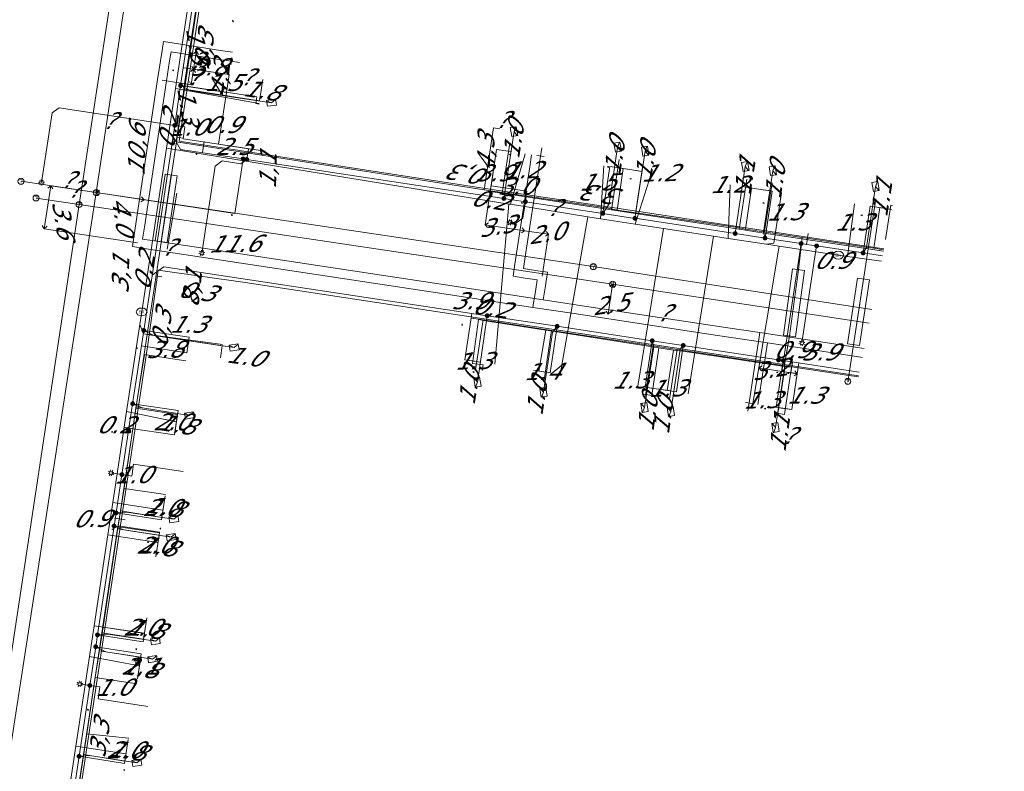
# Model space of a CAD drawing. Header units: metres. Extents: x 124576 to 133557, y 395865 to 402386.
# Tile 162 of 256: x 126559 to 126641, y 399952 to 400014. Entities that reach past the tile are written whole.
import ezdxf
from ezdxf.enums import TextEntityAlignment as Align

# ---------------------------------------------------------------- set-up
doc = ezdxf.new("R2010")
doc.units = ezdxf.units.M
doc.header["$MEASUREMENT"] = 0
for name, color, linetype, lineweight, true_color in [('LG_Datatransport', 3, 'Continuous', 13, 0x00ff00), ('LG_Datatransport_KPN_BV', 3, 'Continuous', 13, 0x00ff00), ('LG_Datatransport_Reggefiber_Operator_BV', 3, 'Continuous', 13, 0x00ff00), ('LG_Datatransport_Ziggo_BV', 3, 'Continuous', 13, 0x00ff00), ('LG_Laag_Spanning_Enexis_Netbeheer_BV', 7, 'Continuous', 13, 0x960000), ('LG_Riool_Vrij_Verval_Gemeente_Tilburg_Ruimtelijke_Uitvoering', 7, 'Continuous', 13, 0xca00a0), ('LG_unet-4_Brabant_Water', 5, 'Continuous', 13, 0x0000ff), ('LG_warmte_Ennatuurlijk_BV', 7, 'Continuous', 13, 0x008080), ('MV_Datatransport_lijn', 3, 'Continuous', 0, 0x00ff00), ('MV_warmte_lijn', 7, 'Continuous', 0, 0x008080)]:
    doc.layers.add(name, color=color, linetype=linetype, lineweight=lineweight, true_color=true_color)
for name, color, linetype, lineweight in [('LG_Datatransport_P_Ziggo_BV', 7, 'Continuous', 0), ('LG_Laag_Spanning_P_Enexis_Netbeheer_BV', 7, 'Continuous', 0), ('LG_overig_P_Gemeente_Tilburg_Ruimtelijke_Uitvoering', 7, 'Continuous', 0), ('LG_Riool_Vrij_Verval_P_Gemeente_Tilburg_Ruimtelijke_Uitvoering', 7, 'Continuous', 0), ('LG_unet-4_P_Brabant_Water', 7, 'Continuous', 0), ('MV_Datatransport', 7, 'Continuous', 0), ('MV_Laag_Spanning', 7, 'Continuous', 0), ('MV_Laag_Spanning_lijn', 7, 'Continuous', 0), ('MV_Laag_Spanning_pijl', 7, 'Continuous', 0), ('MV_unet-4', 7, 'Continuous', 0), ('MV_warmte', 7, 'Continuous', 0)]:
    doc.layers.add(name, color=color, linetype=linetype, lineweight=lineweight)
doc.styles.add('Klic_Annotatie', font='verdanai.ttf', dxfattribs={"oblique": 20, "height": 1.4})
doc.styles.add('Style-Arial', font='arial.ttf')

# ---------------------------------------------------------------- blocks, each defined once
blk = doc.blocks.new('Onbekend_5')
at = {"layer": 'LG_Datatransport_P_Ziggo_BV'}
blk.add_hatch(color=256, dxfattribs=at).paths.add_polyline_path([(-0.25, -1.07, -0.262633), (0.23, 0.15), (0.59, 0.47, 0.379827), (0.7, 1.26), (0.69, 1.26, 0.228508), (-0.03, 1.53), (-0.03, 1.52, 0.459053), (-0.82, 0.79), (-1.29, 0.85, -0.414214), (-0.08, 2, -0.243799), (1.09, 1.52, -0.379827), (0.9, 0.11), (0.54, -0.2, 0.262633), (0.23, -1.08), (-0.17, -1.07)])
blk.add_circle((0, 0), 2.5, dxfattribs=at)
at = {"layer": 'LG_Datatransport_P_Ziggo_BV', "extrusion": (0, 0, -1)}
blk.add_solid([(0.34, -2.06), (-0.21, -2.06), (0.34, -1.51), (-0.21, -1.51)], dxfattribs=at)
blk = doc.blocks.new('Mof')
at = {"layer": 'LG_Laag_Spanning_P_Enexis_Netbeheer_BV'}
h = blk.add_hatch(color=256, dxfattribs=at)
edge = h.paths.add_edge_path()
edge.add_arc((0, 0), 2, 0, 360)
blk = doc.blocks.new('DeliveryPoint')
at = {"layer": 'LG_Laag_Spanning_P_Enexis_Netbeheer_BV', "flags": 128}
blk.add_lwpolyline([(-3.75, -2.5), (3.75, -2.5), (3.75, 2.5), (-3.75, 2.5), (-3.75, -2.5)], close=True, dxfattribs=at)
blk.add_lwpolyline([(-3.75, 2.5), (-3.75, 2.16), (0, 0), (3.75, 2.16)], dxfattribs=at)
blk = doc.blocks.new('Streetlight')
at = {"layer": 'LG_Laag_Spanning_P_Enexis_Netbeheer_BV'}
for p, q in [((-1.77, 1.77), (-1.06, 1.06)), ((0, 2.5), (0, 1.5)), ((1.77, 1.77), (1.06, 1.06)), ((-1.06, -1.06), (-1.77, -1.77)), ((0, -1.5), (0, -2.5)), ((1.06, -1.06), (1.77, -1.77))]:
    blk.add_line(p, q, dxfattribs=at)
at = {"layer": 'LG_Laag_Spanning_P_Enexis_Netbeheer_BV', "flags": 128}
for points in [[(-2.5, 0), (-1.5, 0)], [(1.5, 0), (2.5, 0)]]:
    blk.add_lwpolyline(points, dxfattribs=at)
at = {"layer": 'LG_Laag_Spanning_P_Enexis_Netbeheer_BV'}
blk.add_circle((0, 0), 1.5, dxfattribs=at)
blk = doc.blocks.new('m_pijl')
at = {"layer": 'MV_Laag_Spanning_pijl'}
blk.add_hatch(color=7, dxfattribs=at).paths.add_polyline_path([(-1, -0.33), (-1, 0), (-1, 0.33), (0, 0)])
at = {"layer": 'MV_Laag_Spanning_pijl', "flags": 128}
blk.add_lwpolyline([(-1, 0), (-1, 0.33), (0, 0), (-1, -0.33), (-1, 0)], close=True, dxfattribs=at)
blk = doc.blocks.new('FireHydrant')
at = {"layer": 'LG_unet-4_P_Brabant_Water'}
blk.add_ellipse((0, 0), major_axis=(4.45, 0), ratio=0.727642, dxfattribs=at)
at = {"layer": 'LG_unet-4_P_Brabant_Water', "style": 'Style-Arial'}
blk.add_text('BK', height=2.5, dxfattribs=at).set_placement((0, 0), align=Align.MIDDLE_CENTER)
blk = doc.blocks.new('Onbekend_2')
at = {"layer": 'LG_Riool_Vrij_Verval_P_Gemeente_Tilburg_Ruimtelijke_Uitvoering'}
blk.add_hatch(color=256, dxfattribs=at).paths.add_polyline_path([(-0.25, -1.07, -0.262633), (0.23, 0.15), (0.59, 0.47, 0.379827), (0.7, 1.26), (0.69, 1.26, 0.228508), (-0.03, 1.53), (-0.03, 1.52, 0.459053), (-0.82, 0.79), (-1.29, 0.85, -0.414214), (-0.08, 2, -0.243799), (1.09, 1.52, -0.379827), (0.9, 0.11), (0.54, -0.2, 0.262633), (0.23, -1.08), (-0.17, -1.07)])
blk.add_circle((0, 0), 2.5, dxfattribs=at)
at = {"layer": 'LG_Riool_Vrij_Verval_P_Gemeente_Tilburg_Ruimtelijke_Uitvoering', "extrusion": (0, 0, -1)}
blk.add_solid([(0.34, -2.06), (-0.21, -2.06), (0.34, -1.51), (-0.21, -1.51)], dxfattribs=at)
blk = doc.blocks.new('Onbekend_1')
at = {"layer": 'LG_overig_P_Gemeente_Tilburg_Ruimtelijke_Uitvoering'}
blk.add_hatch(color=256, dxfattribs=at).paths.add_polyline_path([(-0.25, -1.07, -0.262633), (0.23, 0.15), (0.59, 0.47, 0.379827), (0.7, 1.26), (0.69, 1.26, 0.228508), (-0.03, 1.53), (-0.03, 1.52, 0.459053), (-0.82, 0.79), (-1.29, 0.85, -0.414214), (-0.08, 2, -0.243799), (1.09, 1.52, -0.379827), (0.9, 0.11), (0.54, -0.2, 0.262633), (0.23, -1.08), (-0.17, -1.07)])
blk.add_circle((0, 0), 2.5, dxfattribs=at)
at = {"layer": 'LG_overig_P_Gemeente_Tilburg_Ruimtelijke_Uitvoering', "extrusion": (0, 0, -1)}
blk.add_solid([(0.34, -2.06), (-0.21, -2.06), (0.34, -1.51), (-0.21, -1.51)], dxfattribs=at)

msp = doc.modelspace()

# ---------------------------------------------------------------- linework, layer by layer
at = {"layer": 'LG_Datatransport', "flags": 128}
for points in [[(126571.414, 400001.405), (126570.577, 399995.881), (126571.565, 399995.731), (126572.402, 400001.255), (126571.414, 400001.405)], [(126628.715, 399992.79), (126627.88, 399987.352), (126628.868, 399987.2), (126629.703, 399992.638), (126628.715, 399992.79)]]:
    msp.add_lwpolyline(points, dxfattribs=at)
at = {"layer": 'LG_Datatransport_KPN_BV', "flags": 128}
for points in [[(126579.474, 400049.837), (126573.464, 400010.116), (126572.556, 400004.117), (126598.25, 400000.14), (126599.2, 400000), (126609.353, 399998.505), (126630.89, 399995.215)], [(126628.802, 399984.703), (126578.022, 399992.425), (126570.81, 399993.441), (126569.953, 399987.093), (126564.044, 399948.084)]]:
    msp.add_lwpolyline(points, dxfattribs=at)
at = {"layer": 'LG_Datatransport_Reggefiber_Operator_BV'}
for p, q in [((126608.817, 399998.407), (126609.327, 400001.851)), ((126619.44, 399996.83), (126619.945, 400000.241)), ((126608.817, 399998.407), (126610.017, 399998.237)), ((126630.052, 399995.255), (126630.55, 399998.62)), ((126619.44, 399996.83), (126620.946, 399996.614)), ((126620.946, 399996.614), (126624.126, 399996.136)), ((126630.052, 399995.255), (126630.871, 399995.118)), ((126622.574, 399988.078), (126623.34, 399993.551)), ((126623.34, 399993.551), (126624.331, 399993.413)), ((126623.565, 399987.94), (126624.331, 399993.413)), ((126602.34, 399985.1), (126602.92, 399988.485)), ((126622.574, 399988.078), (126623.565, 399987.94)), ((126612.268, 399987.021), (126613.481, 399986.811)), ((126612.944, 399983.489), (126613.481, 399986.811)), ((126568.987, 399982.026), (126569.69, 399986.479)), ((126569.69, 399986.479), (126573.1, 399985.951)), ((126622.653, 399985.461), (126623.255, 399985.427)), ((126568.987, 399982.026), (126572.421, 399981.494)), ((126567.513, 399972.272), (126567.999, 399975.384)), ((126567.999, 399975.384), (126571.425, 399974.869)), ((126566.271, 399963.907), (126567.513, 399972.272)), ((126567.513, 399972.272), (126570.95, 399971.767)), ((126565.616, 399959.724), (126566.271, 399963.907)), ((126566.271, 399963.907), (126569.68, 399963.36)), ((126569.68, 399963.36), (126569.7, 399963.4)), ((126564.911, 399955.07), (126565.616, 399959.724)), ((126565.616, 399959.724), (126569.05, 399959.22)), ((126563.497, 399945.733), (126564.911, 399955.07)), ((126564.911, 399955.07), (126568.37, 399954.718)), ((126568.37, 399954.718), (126568.4, 399954.7))]:
    msp.add_line(p, q, dxfattribs=at)
at = {"layer": 'LG_Datatransport_Reggefiber_Operator_BV', "flags": 128}
for points in [[(126572.976, 400008.715), (126573.97, 400015.179), (126574.065, 400015.78)], [(126573.97, 400015.179), (126572.976, 400008.715), (126572.921, 400008.167), (126572.326, 400004.058), (126597.812, 400000.089), (126607.923, 399998.593), (126608.817, 399998.407), (126610.017, 399998.237), (126618.612, 399996.994), (126619.44, 399996.83), (126620.946, 399996.614), (126624.126, 399996.136), (126629.233, 399995.386), (126630.052, 399995.255), (126630.871, 399995.118)], [(126597.812, 400000.089), (126572.326, 400004.058), (126572.921, 400008.167), (126572.976, 400008.715)], [(126579.179, 400007.194), (126578.918, 400007.235), (126579.003, 400007.788), (126572.976, 400008.715)], [(126597.812, 400000.089), (126598.57, 400005.226), (126599.1, 400005.148)], [(126597.812, 400000.089), (126607.923, 399998.593), (126608.817, 399998.407)], [(126610.017, 399998.237), (126618.612, 399996.994), (126619.44, 399996.83)], [(126631.041, 399995.972), (126631.461, 399998.815), (126631.602, 399998.794)], [(126622.653, 399985.461), (126623.069, 399988.009), (126623.836, 399993.482), (126624.126, 399996.136)], [(126624.126, 399996.136), (126629.233, 399995.386), (126630.052, 399995.255)], [(126597.647, 399985.13), (126597.721, 399985.613), (126596.841, 399985.733), (126597.335, 399989.362)], [(126597.335, 399989.362), (126598.269, 399989.197), (126602.92, 399988.485)], [(126602.92, 399988.485), (126603.666, 399988.357), (126612.268, 399987.021)], [(126611.019, 399983.09), (126611.036, 399983.191), (126611.681, 399983.086), (126612.268, 399987.021)], [(126613.481, 399986.811), (126614.257, 399986.732), (126622.322, 399985.526), (126622.653, 399985.461)], [(126621.994, 399981.419), (126622.023, 399981.598), (126622.668, 399981.493), (126623.255, 399985.427)], [(126567.999, 399975.384), (126568.001, 399975.4), (126568.987, 399982.026)]]:
    msp.add_lwpolyline(points, dxfattribs=at)
at = {"layer": 'LG_Datatransport_Ziggo_BV'}
for p, q in [((126574.034, 400015.223), (126573.004, 400008.416)), ((126573.004, 400008.416), (126569.906, 399988.115)), ((126579.216, 400007.453), (126573.004, 400008.416)), ((126608.984, 400002.595), (126608.346, 399998.436)), ((126610.963, 400002.305), (126610.323, 399998.136)), ((126571.071, 399995.806), (126571.908, 400001.33)), ((126619.558, 400000.988), (126618.921, 399996.832)), ((126621.636, 400000.676), (126620.998, 399996.517)), ((126630.229, 399999.361), (126629.593, 399995.213)), ((126608.346, 399998.436), (126610.323, 399998.136)), ((126610.323, 399998.136), (126618.921, 399996.832)), ((126618.921, 399996.832), (126620.998, 399996.517)), ((126620.998, 399996.517), (126629.593, 399995.213)), ((126629.593, 399995.213), (126627.985, 399984.734)), ((126629.593, 399995.213), (126630.852, 399995.022)), ((126628.374, 399987.276), (126629.209, 399992.714)), ((126602.769, 399984.341), (126603.395, 399988.462)), ((126611.797, 399987.188), (126603.395, 399988.462)), ((126569.906, 399988.115), (126568.998, 399982.123)), ((126576.125, 399987.192), (126569.906, 399988.115)), ((126611.166, 399983.069), (126611.797, 399987.188)), ((126613.774, 399986.888), (126611.797, 399987.188)), ((126613.774, 399986.888), (126613.143, 399982.774)), ((126622.713, 399985.533), (126613.774, 399986.888)), ((126622.08, 399981.406), (126622.713, 399985.533)), ((126627.985, 399984.734), (126622.713, 399985.533)), ((126627.985, 399984.734), (126627.909, 399984.24)), ((126628.784, 399984.613), (126627.985, 399984.734)), ((126568.998, 399982.123), (126567.695, 399973.522)), ((126572.436, 399981.587), (126568.998, 399982.123)), ((126567.695, 399973.522), (126567.47, 399972.036)), ((126571.138, 399972.985), (126567.695, 399973.522)), ((126567.47, 399972.036), (126566.167, 399963.432)), ((126570.911, 399971.5), (126567.47, 399972.036)), ((126566.167, 399963.432), (126565.942, 399961.945)), ((126569.606, 399962.896), (126566.167, 399963.432)), ((126565.942, 399961.945), (126564.641, 399953.355)), ((126565.942, 399961.945), (126569.379, 399961.409)), ((126564.641, 399953.355), (126563.609, 399946.541)), ((126568.076, 399952.82), (126564.641, 399953.355))]:
    msp.add_line(p, q, dxfattribs=at)
at = {"layer": 'LG_Datatransport_Ziggo_BV', "flags": 128}
for points in [[(126640.863, 400045.399), (126637.92, 400045.85), (126627.785, 400047.404), (126619.919, 400048.61), (126609.672, 400050.182), (126588.572, 400053.418), (126581.06, 400054.57), (126580.01, 400054.731), (126579.302, 400050.049), (126578.385, 400043.987), (126577.082, 400035.376), (126576.861, 400033.914), (126575.557, 400025.289), (126575.335, 400023.823), (126574.034, 400015.223), (126573.004, 400008.416), (126569.906, 399988.115), (126568.998, 399982.123), (126567.695, 399973.522), (126567.47, 399972.036), (126566.167, 399963.432), (126565.942, 399961.945), (126564.641, 399953.355), (126563.609, 399946.541)], [(126640.863, 400045.399), (126637.92, 400045.85), (126627.785, 400047.404), (126619.919, 400048.61), (126609.672, 400050.182), (126588.572, 400053.418), (126581.06, 400054.57), (126580.01, 400054.731), (126579.302, 400050.049), (126578.385, 400043.987), (126577.082, 400035.376), (126576.861, 400033.914), (126575.557, 400025.289), (126575.335, 400023.823), (126574.034, 400015.223), (126573.004, 400008.416), (126569.906, 399988.115), (126568.998, 399982.123), (126567.695, 399973.522), (126567.47, 399972.036), (126566.167, 399963.432), (126565.942, 399961.945), (126564.641, 399953.355), (126563.609, 399946.541)], [(126579.216, 400007.453), (126573.004, 400008.416), (126574.034, 400015.223), (126575.335, 400023.823), (126575.557, 400025.289), (126576.861, 400033.914), (126577.082, 400035.376), (126578.385, 400043.987), (126579.302, 400050.049), (126580.01, 400054.731), (126581.06, 400054.57), (126588.572, 400053.418), (126588.496, 400052.923)], [(126599.933, 400003.953), (126599.296, 399999.808), (126608.346, 399998.436)], [(126599.933, 400003.953), (126599.296, 399999.808), (126608.346, 399998.436), (126610.323, 399998.136), (126618.921, 399996.832), (126620.998, 399996.517), (126629.593, 399995.213), (126627.985, 399984.734), (126627.909, 399984.24)], [(126608.984, 400002.595), (126608.346, 399998.436), (126610.323, 399998.136), (126618.921, 399996.832), (126620.998, 399996.517), (126629.593, 399995.213), (126627.985, 399984.734), (126627.909, 399984.24)], [(126610.963, 400002.305), (126610.323, 399998.136), (126618.921, 399996.832), (126620.998, 399996.517), (126629.593, 399995.213), (126627.985, 399984.734), (126627.909, 399984.24)], [(126619.558, 400000.988), (126618.921, 399996.832), (126620.998, 399996.517), (126629.593, 399995.213), (126627.985, 399984.734), (126627.909, 399984.24)], [(126621.636, 400000.676), (126620.998, 399996.517), (126629.593, 399995.213), (126627.985, 399984.734), (126627.909, 399984.24)], [(126630.229, 399999.361), (126629.593, 399995.213), (126627.985, 399984.734), (126627.909, 399984.24)], [(126630.852, 399995.022), (126629.593, 399995.213), (126627.985, 399984.734), (126627.909, 399984.24)], [(126630.852, 399995.022), (126629.593, 399995.213), (126627.985, 399984.734), (126627.909, 399984.24)], [(126630.852, 399995.022), (126629.593, 399995.213), (126627.985, 399984.734), (126627.909, 399984.24)], [(126630.852, 399995.022), (126629.593, 399995.213), (126627.985, 399984.734), (126627.909, 399984.24)], [(126603.395, 399988.462), (126597.724, 399989.322), (126597.094, 399985.208)], [(126627.909, 399984.24), (126627.985, 399984.734), (126622.713, 399985.533), (126613.774, 399986.888), (126611.797, 399987.188), (126603.395, 399988.462), (126597.724, 399989.322), (126597.094, 399985.208)], [(126602.769, 399984.341), (126603.395, 399988.462), (126611.797, 399987.188), (126613.774, 399986.888), (126622.713, 399985.533), (126627.985, 399984.734), (126627.909, 399984.24)], [(126576.125, 399987.192), (126569.906, 399988.115), (126568.998, 399982.123), (126567.695, 399973.522), (126567.47, 399972.036), (126566.167, 399963.432), (126565.942, 399961.945), (126564.641, 399953.355), (126563.609, 399946.541), (126562.923, 399942.015), (126574.586, 399940.251), (126574.849, 399939.306), (126575.639, 399939.187), (126575.699, 399939.583)], [(126611.166, 399983.069), (126611.797, 399987.188), (126613.774, 399986.888), (126622.713, 399985.533), (126627.985, 399984.734), (126627.909, 399984.24)], [(126627.909, 399984.24), (126627.985, 399984.734), (126622.713, 399985.533), (126613.774, 399986.888), (126613.143, 399982.774)], [(126622.08, 399981.406), (126622.713, 399985.533), (126627.985, 399984.734), (126627.909, 399984.24)], [(126628.784, 399984.613), (126627.985, 399984.734), (126627.909, 399984.24)], [(126628.784, 399984.613), (126627.985, 399984.734), (126627.909, 399984.24)], [(126628.784, 399984.613), (126627.985, 399984.734), (126627.909, 399984.24)], [(126628.784, 399984.613), (126627.985, 399984.734), (126627.909, 399984.24)], [(126628.784, 399984.613), (126627.985, 399984.734), (126627.909, 399984.24)], [(126628.784, 399984.613), (126627.985, 399984.734), (126627.909, 399984.24)], [(126627.909, 399984.24), (126627.985, 399984.734), (126628.784, 399984.613)], [(126627.909, 399984.24), (126627.985, 399984.734), (126628.784, 399984.613)], [(126627.909, 399984.24), (126627.985, 399984.734), (126628.784, 399984.613)], [(126572.436, 399981.587), (126568.998, 399982.123), (126567.695, 399973.522), (126567.47, 399972.036), (126566.167, 399963.432), (126565.942, 399961.945), (126564.641, 399953.355), (126563.609, 399946.541), (126562.923, 399942.015), (126574.586, 399940.251), (126574.849, 399939.306), (126575.639, 399939.187), (126575.699, 399939.583)], [(126571.138, 399972.985), (126567.695, 399973.522), (126567.47, 399972.036), (126566.167, 399963.432), (126565.942, 399961.945), (126564.641, 399953.355), (126563.609, 399946.541), (126562.923, 399942.015), (126574.586, 399940.251), (126574.849, 399939.306), (126575.639, 399939.187), (126575.699, 399939.583)], [(126570.911, 399971.5), (126567.47, 399972.036), (126566.167, 399963.432), (126565.942, 399961.945), (126564.641, 399953.355), (126563.609, 399946.541), (126562.923, 399942.015), (126574.586, 399940.251), (126574.849, 399939.306), (126575.639, 399939.187), (126575.699, 399939.583)], [(126569.606, 399962.896), (126566.167, 399963.432), (126565.942, 399961.945), (126564.641, 399953.355), (126563.609, 399946.541), (126562.923, 399942.015), (126574.586, 399940.251), (126574.849, 399939.306), (126575.639, 399939.187), (126575.699, 399939.583)], [(126575.699, 399939.583), (126575.639, 399939.187), (126574.849, 399939.306), (126574.586, 399940.251), (126562.923, 399942.015), (126563.609, 399946.541), (126564.641, 399953.355), (126565.942, 399961.945), (126569.379, 399961.409)], [(126568.076, 399952.82), (126564.641, 399953.355), (126563.609, 399946.541), (126562.923, 399942.015), (126574.586, 399940.251), (126574.849, 399939.306), (126575.639, 399939.187), (126575.699, 399939.583)]]:
    msp.add_lwpolyline(points, dxfattribs=at)
at = {"layer": 'LG_Laag_Spanning_Enexis_Netbeheer_BV'}
for p, q in [((126599.44, 399999.382), (126600.279, 400004.911)), ((126572.06, 400004.513), (126570.319, 399992.971)), ((126610.289, 399997.736), (126611.132, 400003.291)), ((126618.585, 399996.478), (126619.425, 400002.019)), ((126625.33, 399995.455), (126624.113, 399987.428)), ((126598.068, 399989.676), (126597.245, 399984.175)), ((126567.819, 399976.529), (126566.919, 399976.665)), ((126565.165, 399959.071), (126564.332, 399959.198))]:
    msp.add_line(p, q, dxfattribs=at)
at = {"layer": 'LG_Laag_Spanning_Enexis_Netbeheer_BV', "flags": 128}
for points in [[(126572.06, 400004.513), (126572.195, 400005.43), (126572.68, 400008.721), (126573.599, 400014.963), (126574.484, 400020.975), (126574.953, 400024.164), (126575.082, 400025.041), (126576.439, 400034.26), (126576.568, 400035.134), (126577.099, 400038.741), (126577.925, 400044.352), (126578.807, 400050.346), (126579.504, 400055.078), (126579.598, 400055.354)], [(126572.06, 400004.513), (126572.195, 400005.43), (126572.68, 400008.721), (126573.599, 400014.963), (126574.484, 400020.975), (126574.953, 400024.164), (126575.082, 400025.041), (126576.439, 400034.26), (126576.568, 400035.134), (126577.099, 400038.741), (126577.925, 400044.352), (126578.807, 400050.346), (126579.504, 400055.078), (126579.598, 400055.354)], [(126563.334, 399947.028), (126564.274, 399953.209), (126565.165, 399959.071), (126565.653, 399962.279), (126565.802, 399963.26), (126567.172, 399972.271), (126567.337, 399973.357), (126567.819, 399976.529), (126568.375, 399980.181), (126568.711, 399982.391), (126569.633, 399988.457), (126570.319, 399992.971), (126572.06, 400004.513), (126572.195, 400005.43), (126572.68, 400008.721), (126573.599, 400014.963)], [(126573.599, 400014.963), (126572.68, 400008.721), (126572.195, 400005.43), (126572.06, 400004.513), (126572.668, 400003.443), (126577.852, 400002.657), (126578.153, 400002.611), (126599.44, 399999.382), (126601.22, 399999.112), (126607.619, 399998.141), (126610.289, 399997.736), (126610.466, 399997.709), (126618.585, 399996.478), (126618.768, 399996.45), (126621.057, 399996.103), (126621.24, 399996.075), (126624.044, 399995.65), (126624.497, 399995.581), (126625.33, 399995.455), (126629.174, 399994.872), (126630.774, 399994.629)], [(126572.68, 400008.721), (126573.525, 400008.293), (126580.206, 400007.307)], [(126572.195, 400005.43), (126562.62, 400006.877), (126562.05, 400006.458), (126561.167, 400000.704)], [(126577.852, 400002.657), (126572.668, 400003.443), (126572.06, 400004.513)], [(126577.852, 400002.657), (126572.668, 400003.443), (126572.06, 400004.513)], [(126607.619, 399998.141), (126607.648, 399998.16), (126608.143, 399998.926), (126608.857, 400003.625)], [(126578.153, 400002.611), (126577.656, 400002.246), (126576.11, 400002.483), (126575.54, 400002.065), (126574.436, 399994.866)], [(126630.774, 399994.629), (126629.174, 399994.872), (126625.33, 399995.455), (126624.497, 399995.581), (126624.044, 399995.65), (126621.24, 399996.075), (126621.057, 399996.103), (126618.768, 399996.45), (126618.585, 399996.478), (126610.466, 399997.709), (126610.289, 399997.736), (126607.797, 399998.114), (126607.619, 399998.141), (126601.22, 399999.112), (126599.44, 399999.382), (126578.153, 400002.611), (126577.852, 400002.657)], [(126630.774, 399994.629), (126629.174, 399994.872), (126625.33, 399995.455), (126624.497, 399995.581), (126624.044, 399995.65), (126621.24, 399996.075), (126621.057, 399996.103), (126618.768, 399996.45), (126618.585, 399996.478), (126610.466, 399997.709), (126610.289, 399997.736), (126607.619, 399998.141), (126601.22, 399999.112), (126599.44, 399999.382), (126578.153, 400002.611), (126577.852, 400002.657)], [(126630.774, 399994.629), (126629.174, 399994.872), (126625.33, 399995.455), (126624.497, 399995.581), (126624.044, 399995.65), (126621.24, 399996.075), (126621.057, 399996.103), (126618.768, 399996.45), (126618.585, 399996.478), (126610.466, 399997.709), (126610.289, 399997.736), (126607.797, 399998.114), (126607.619, 399998.141), (126601.22, 399999.112), (126599.44, 399999.382), (126578.153, 400002.611), (126577.852, 400002.657)], [(126621.057, 399996.103), (126620.929, 399996.595), (126621.7, 400001.678)], [(126572.374, 399999.832), (126572.095, 399998.197), (126571.581, 399995.175)], [(126572.374, 399999.832), (126572.095, 399998.197), (126571.581, 399995.175)], [(126572.374, 399999.832), (126572.095, 399998.197), (126571.581, 399995.175)], [(126629.174, 399994.872), (126629.444, 399995.318), (126630.211, 400000.375)], [(126601.22, 399999.112), (126601.012, 399997.748), (126600.443, 399997.329), (126599.943, 399997.405)], [(126628.862, 399985.006), (126622.57, 399985.96), (126622.174, 399986.02), (126614.289, 399987.216), (126611.718, 399987.606), (126603.85, 399988.799), (126598.068, 399989.676), (126571.304, 399993.734), (126570.328, 399993.027), (126570.319, 399992.971), (126569.633, 399988.457), (126568.711, 399982.391), (126568.375, 399980.181), (126567.819, 399976.529), (126567.337, 399973.357), (126567.172, 399972.271), (126565.802, 399963.26), (126565.653, 399962.279), (126565.165, 399959.071), (126564.274, 399953.209), (126563.334, 399947.028), (126562.806, 399943.553), (126560.822, 399930.504), (126560.701, 399929.707)], [(126570.319, 399992.971), (126570.328, 399993.027), (126571.304, 399993.734), (126598.068, 399989.676), (126603.85, 399988.799), (126611.718, 399987.606), (126614.289, 399987.216), (126622.174, 399986.02), (126622.57, 399985.96), (126628.862, 399985.006)], [(126570.319, 399992.971), (126570.328, 399993.027), (126571.304, 399993.734), (126598.068, 399989.676), (126603.85, 399988.799), (126611.718, 399987.606), (126614.289, 399987.216), (126622.174, 399986.02), (126622.57, 399985.96), (126628.862, 399985.006)], [(126560.822, 399930.504), (126562.806, 399943.553), (126563.334, 399947.028), (126564.274, 399953.209), (126565.165, 399959.071), (126565.653, 399962.279), (126565.802, 399963.26), (126567.172, 399972.271), (126567.337, 399973.357), (126567.819, 399976.529), (126568.375, 399980.181), (126568.711, 399982.391), (126569.633, 399988.457), (126570.319, 399992.971)], [(126563.334, 399947.028), (126564.274, 399953.209), (126565.165, 399959.071), (126565.653, 399962.279), (126565.802, 399963.26), (126567.172, 399972.271), (126567.337, 399973.357), (126567.819, 399976.529), (126568.375, 399980.181), (126568.711, 399982.391), (126569.633, 399988.457), (126570.319, 399992.971)], [(126569.633, 399988.457), (126570.477, 399988.029), (126577.114, 399987.046)], [(126603.85, 399988.799), (126603.47, 399988.286), (126602.719, 399983.335)], [(126611.718, 399987.606), (126611.849, 399987.135), (126611.081, 399982.071)], [(126614.289, 399987.216), (126614.042, 399986.921), (126613.258, 399981.745)], [(126622.57, 399985.96), (126622.705, 399985.516), (126621.929, 399980.418)], [(126568.711, 399982.391), (126569.517, 399982.057), (126573.423, 399981.427)], [(126567.337, 399973.357), (126568.203, 399973.428), (126572.126, 399972.835)], [(126567.172, 399972.271), (126567.979, 399971.947), (126571.9, 399971.35)], [(126565.802, 399963.26), (126566.67, 399963.332), (126570.596, 399962.749)], [(126565.653, 399962.279), (126566.497, 399961.847), (126570.367, 399961.259)], [(126564.274, 399953.209), (126565.14, 399953.276), (126569.064, 399952.667)]]:
    msp.add_lwpolyline(points, dxfattribs=at)
at = {"layer": 'LG_Riool_Vrij_Verval_Gemeente_Tilburg_Ruimtelijke_Uitvoering'}
for p, q in [((126564.28, 399998.88), (126574.02, 400062.28)), ((126565.7, 399999.87), (126574.85, 400060.66)), ((126559.47, 400000.8), (126565.7, 399999.87)), ((126557.55, 399947.08), (126565.7, 399999.87)), ((126606.84, 399993.74), (126565.7, 399999.87)), ((126560.72, 399999.41), (126564.28, 399998.88)), ((126556.86, 399949.78), (126564.28, 399998.88)), ((126608.44, 399992.28), (126564.28, 399998.88)), ((126629.892, 399990.19), (126606.84, 399993.74)), ((126629.668, 399989.063), (126608.44, 399992.28))]:
    msp.add_line(p, q, dxfattribs=at)
at = {"layer": 'LG_unet-4_Brabant_Water'}
for p, q in [((126579.18, 400007.25), (126572.26, 400008.48)), ((126571.51, 400003.53), (126569.46, 399989.99)), ((126601.21, 400003.07), (126599.99, 399998.9)), ((126607.71, 400002.09), (126607.44, 399997.69)), ((126611.66, 400001.49), (126610.31, 399997.25)), ((126618.18, 400000.5), (126618.01, 399996.08)), ((126598.68, 399985.66), (126599.85, 399998.92)), ((126628.46, 399998.94), (126627.89, 399994.58)), ((126604.11, 399984.82), (126606.4, 399997.86)), ((126610.54, 399983.84), (126612.65, 399996.9)), ((126614.7, 399983.22), (126616.8, 399996.26)), ((126620.04, 399982.4), (126622.24, 399995.43)), ((126572.33, 399980.89), (126568.21, 399981.76)), ((126571.22, 399973.57), (126567.07, 399974.21)), ((126570.82, 399970.9), (126566.66, 399971.53)), ((126569.68, 399963.39), (126565.53, 399964.02)), ((126569.27, 399960.71), (126565.14, 399961.47)), ((126568.16, 399953.41), (126564.02, 399954.05))]:
    msp.add_line(p, q, dxfattribs=at)
at = {"layer": 'LG_unet-4_Brabant_Water', "flags": 128}
for points in [[(126571.51, 400003.53), (126572.26, 400008.48), (126573.37, 400015.77), (126574.71, 400024.59), (126574.86, 400025.58), (126576.17, 400034.21), (126576.34, 400035.3), (126577.6, 400043.62), (126578.58, 400050.09), (126579.4, 400055.91)], [(126627.12, 399994.69), (126622.24, 399995.43), (126621.17, 399995.6), (126618.01, 399996.08), (126616.8, 399996.26), (126612.65, 399996.9), (126610.31, 399997.25), (126607.44, 399997.69), (126606.4, 399997.86), (126599.99, 399998.9), (126599.85, 399998.92), (126571.51, 400003.53)], [(126622.43, 399999.86), (126621.78, 399995.68), (126621.17, 399995.6)], [(126630.687, 399994.191), (126627.89, 399994.58), (126627.12, 399994.69)], [(126569.46, 399989.99), (126569.3, 399988.94), (126569.19, 399988.22), (126568.21, 399981.76), (126567.07, 399974.21), (126566.66, 399971.53), (126565.53, 399964.02), (126565.14, 399961.47), (126564.02, 399954.05), (126563.05, 399947.64), (126559.93, 399927.07), (126558.87, 399920.04), (126557.62, 399911.81)], [(126569.3, 399988.94), (126569.6, 399988.17), (126576.14, 399987.29)]]:
    msp.add_lwpolyline(points, dxfattribs=at)
at = {"layer": 'LG_warmte_Ennatuurlijk_BV'}
for p, q in [((126576.825, 400010.443), (126576.915, 400011.037)), ((126576.825, 400010.443), (126576.915, 400011.037)), ((126576.825, 400010.443), (126576.915, 400011.037)), ((126576.825, 400010.443), (126576.915, 400011.037)), ((126576.825, 400010.443), (126576.915, 400011.037)), ((126576.825, 400010.443), (126576.915, 400011.037)), ((126576.825, 400010.443), (126576.915, 400011.037)), ((126576.825, 400010.443), (126576.915, 400011.037)), ((126577.562, 400010.634), (126576.87, 400010.74)), ((126577.562, 400010.634), (126576.87, 400010.74)), ((126577.562, 400010.634), (126576.87, 400010.74)), ((126577.562, 400010.634), (126576.87, 400010.74)), ((126577.562, 400010.634), (126576.87, 400010.74)), ((126577.562, 400010.634), (126576.87, 400010.74)), ((126577.562, 400010.634), (126576.87, 400010.74)), ((126577.562, 400010.634), (126576.87, 400010.74)), ((126602.575, 400003.58), (126602.471, 400002.888)), ((126602.575, 400003.58), (126602.471, 400002.888)), ((126602.575, 400003.58), (126602.471, 400002.888)), ((126602.575, 400003.58), (126602.471, 400002.888)), ((126602.575, 400003.58), (126602.471, 400002.888)), ((126602.575, 400003.58), (126602.471, 400002.888)), ((126602.575, 400003.58), (126602.471, 400002.888)), ((126602.575, 400003.58), (126602.471, 400002.888)), ((126602.575, 400003.58), (126602.471, 400002.888)), ((126602.575, 400003.58), (126602.471, 400002.888)), ((126602.768, 400002.843), (126602.174, 400002.933)), ((126602.768, 400002.843), (126602.174, 400002.933)), ((126602.768, 400002.843), (126602.174, 400002.933)), ((126602.768, 400002.843), (126602.174, 400002.933)), ((126602.768, 400002.843), (126602.174, 400002.933)), ((126602.768, 400002.843), (126602.174, 400002.933)), ((126602.768, 400002.843), (126602.174, 400002.933)), ((126602.768, 400002.843), (126602.174, 400002.933)), ((126602.768, 400002.843), (126602.174, 400002.933)), ((126602.768, 400002.843), (126602.174, 400002.933)), ((126619.435, 399982.5), (126620.029, 399982.408)), ((126619.435, 399982.5), (126620.029, 399982.408)), ((126619.435, 399982.5), (126620.029, 399982.408)), ((126619.435, 399982.5), (126620.029, 399982.408)), ((126619.435, 399982.5), (126620.029, 399982.408)), ((126619.626, 399981.762), (126619.732, 399982.454)), ((126619.626, 399981.762), (126619.732, 399982.454)), ((126619.626, 399981.762), (126619.732, 399982.454)), ((126619.626, 399981.762), (126619.732, 399982.454)), ((126619.626, 399981.762), (126619.732, 399982.454))]:
    msp.add_line(p, q, dxfattribs=at)
at = {"layer": 'LG_warmte_Ennatuurlijk_BV', "flags": 128}
for points in [[(126570.781, 400009.215), (126571.145, 400011.618), (126571.258, 400012.36), (126572.494, 400012.171), (126575.996, 400011.634), (126576.984, 400011.482)], [(126571.522, 400009.103), (126571.773, 400010.762), (126571.886, 400011.504), (126573.122, 400011.315), (126575.882, 400010.892), (126576.87, 400010.74)], [(126601.845, 399990.368), (126593.404, 399991.649), (126590.112, 399992.149), (126581.54, 399993.448), (126569.675, 399995.245), (126568.686, 399995.395), (126568.836, 399996.384), (126570.781, 400009.215)], [(126602.699, 399990.998), (126594.258, 399992.279), (126590.224, 399992.891), (126582.394, 399994.077), (126570.529, 399995.875), (126569.54, 399996.025), (126569.69, 399997.014), (126571.522, 400009.103)], [(126601.729, 400003), (126601.58, 400002.011), (126600.36, 399993.932), (126600.211, 399992.943), (126601.201, 399992.794), (126602.19, 399992.644), (126602.046, 399991.693), (126601.902, 399990.741), (126601.845, 399990.368)], [(126602.471, 400002.888), (126602.322, 400001.899), (126601.214, 399994.562), (126601.065, 399993.573), (126602.055, 399993.424), (126603.044, 399993.274), (126602.872, 399992.136), (126602.699, 399990.998)], [(126620.62, 399988.278), (126617.986, 399988.678), (126606.122, 399990.479), (126602.699, 399990.998)], [(126621.25, 399987.423), (126617.132, 399988.048), (126605.268, 399989.849), (126601.845, 399990.368)], [(126619.732, 399982.454), (126620.185, 399985.412), (126620.564, 399987.909), (126620.62, 399988.278)], [(126629.252, 399986.968), (126620.62, 399988.278)], [(126620.474, 399982.34), (126620.927, 399985.298), (126621.25, 399987.423)], [(126629.105, 399986.23), (126628.996, 399986.247), (126621.25, 399987.423)]]:
    msp.add_lwpolyline(points, dxfattribs=at)
at = {"layer": 'MV_Datatransport_lijn'}
for p, q in [((126579.492, 400009.232), (126579.216, 400007.453)), ((126598.842, 400003.44), (126599.831, 400003.289)), ((126609.868, 400001.765), (126608.88, 400001.918)), ((126609.868, 400001.765), (126610.856, 400001.612)), ((126598.314, 399999.957), (126599.296, 399999.808)), ((126620.543, 400000.15), (126619.455, 400000.315)), ((126620.543, 400000.15), (126621.532, 400000)), ((126631.212, 399998.519), (126630.125, 399998.687)), ((126631.212, 399998.519), (126631.537, 399998.469)), ((126596.722, 399989.475), (126597.724, 399989.322)), ((126575.978, 399986.203), (126576.125, 399987.192)), ((126596.209, 399986.035), (126597.198, 399985.887)), ((126601.884, 399985.167), (126602.872, 399985.016)), ((126612.257, 399983.592), (126611.268, 399983.739)), ((126612.257, 399983.592), (126613.246, 399983.445)), ((126623.27, 399981.918), (126622.18, 399982.062)), ((126572.166, 399979.807), (126572.436, 399981.587)), ((126571.409, 399974.764), (126571.138, 399972.985)), ((126570.64, 399969.721), (126570.911, 399971.5)), ((126569.879, 399964.675), (126569.606, 399962.896)), ((126569.106, 399959.63), (126569.379, 399961.409)), ((126568.352, 399954.599), (126568.076, 399952.82))]:
    msp.add_line(p, q, dxfattribs=at)
at = {"layer": 'MV_Datatransport_lijn', "flags": 128}
for points in [[(126572.897, 400004.362), (126572.699, 400004.393), (126572.403, 400004.44)], [(126598.389, 400000.451), (126598.359, 400000.254), (126598.314, 399999.957)], [(126571.135, 399992.888), (126570.937, 399992.919), (126570.641, 399992.965)], [(126596.65, 399988.981), (126596.68, 399989.178), (126596.722, 399989.475)]]:
    msp.add_lwpolyline(points, dxfattribs=at)
at = {"layer": 'MV_Laag_Spanning_lijn'}
for p, q in [((126576.471, 400008.14), (126572.68, 400008.721)), ((126575.817, 400003.872), (126576.471, 400008.14)), ((126573.039, 400005.302), (126572.195, 400005.43)), ((126572.89, 400004.317), (126579.691, 400003.284)), ((126578.289, 400003.497), (126578.153, 400002.611)), ((126598.385, 400000.424), (126598.842, 400003.44)), ((126577.168, 399998.134), (126577.852, 400002.657)), ((126608.221, 400002.02), (126607.619, 399998.141)), ((126601.35, 399999.976), (126601.22, 399999.112)), ((126621.641, 399999.985), (126621.057, 399996.103)), ((126629.769, 399998.741), (126629.174, 399994.872)), ((126622.457, 399985.07), (126624.044, 399995.65)), ((126573.39, 399987.888), (126569.633, 399988.457)), ((126603.269, 399984.957), (126603.851, 399988.799)), ((126611.14, 399983.761), (126611.718, 399987.606)), ((126613.717, 399983.375), (126614.289, 399987.216)), ((126621.991, 399982.11), (126622.57, 399985.96)), ((126623.27, 399981.918), (126623.721, 399984.881)), ((126572.471, 399981.821), (126568.711, 399982.391)), ((126568.01, 399980.439), (126568.405, 399980.379)), ((126572.166, 399979.807), (126568.405, 399980.379)), ((126567.98, 399980.241), (126568.375, 399980.181)), ((126568.788, 399977.393), (126572.906, 399976.769)), ((126568.638, 399976.405), (126567.819, 399976.529)), ((126571.107, 399972.782), (126567.337, 399973.357)), ((126570.941, 399971.696), (126567.172, 399972.271)), ((126569.574, 399962.682), (126565.802, 399963.26)), ((126569.423, 399961.701), (126565.653, 399962.279)), ((126565.993, 399958.946), (126565.165, 399959.071)), ((126565.844, 399957.957), (126569.957, 399957.333)), ((126568.046, 399952.624), (126564.274, 399953.209))]:
    msp.add_line(p, q, dxfattribs=at)
at = {"layer": 'MV_Laag_Spanning_pijl'}
for p, q in [((126576.702, 400009.644), (126572.943, 400010.199)), ((126576.702, 400009.644), (126576.471, 400008.14)), ((126573.039, 400005.302), (126572.89, 400004.317)), ((126574.63, 400004.087), (126574.496, 400003.197)), ((126575.817, 400003.872), (126578.289, 400003.497)), ((126598.842, 400003.44), (126598.253, 399999.562)), ((126598.842, 400003.44), (126600.028, 400003.259)), ((126609.691, 400001.792), (126608.221, 400002.02)), ((126609.691, 400001.792), (126610.877, 400001.609)), ((126565.698, 399999.868), (126577.168, 399998.134)), ((126598.385, 400000.424), (126601.35, 399999.976)), ((126620.36, 400000.178), (126619.173, 400000.358)), ((126620.36, 400000.178), (126621.641, 399999.985)), ((126631.046, 399998.545), (126629.769, 399998.741)), ((126631.046, 399998.545), (126631.538, 399998.474)), ((126624.632, 399996.471), (126624.497, 399995.581)), ((126596.209, 399986.035), (126596.783, 399989.871)), ((126573.197, 399986.615), (126573.39, 399987.888)), ((126573.197, 399986.615), (126569.437, 399987.172)), ((126596.209, 399986.036), (126597.494, 399985.84)), ((126601.884, 399985.167), (126603.269, 399984.957)), ((126623.199, 399984.954), (126623.334, 399985.844)), ((126623.27, 399981.918), (126623.855, 399985.765)), ((126623.721, 399984.881), (126622.457, 399985.07)), ((126612.421, 399983.568), (126611.14, 399983.761)), ((126612.421, 399983.568), (126613.717, 399983.375)), ((126623.27, 399981.918), (126621.991, 399982.11)), ((126572.166, 399979.807), (126572.471, 399981.821)), ((126568.01, 399980.439), (126567.98, 399980.241)), ((126568.788, 399977.393), (126568.638, 399976.405)), ((126571.409, 399974.764), (126571.107, 399972.782)), ((126568.09, 399972.787), (126567.201, 399972.922)), ((126570.64, 399969.721), (126570.941, 399971.696)), ((126569.879, 399964.675), (126569.574, 399962.682)), ((126569.106, 399959.63), (126569.423, 399961.701)), ((126565.993, 399958.946), (126565.844, 399957.957)), ((126568.352, 399954.599), (126568.046, 399952.624))]:
    msp.add_line(p, q, dxfattribs=at)
at = {"layer": 'MV_warmte_lijn'}
for p, q in [((126573.986, 400011.562), (126573.753, 400011.364)), ((126573.762, 400010.078), (126573.986, 400011.562)), ((126573.986, 400011.562), (126574.15, 400011.304)), ((126573.762, 400010.078), (126573.529, 400009.88)), ((126573.762, 400010.078), (126573.568, 400008.793)), ((126573.762, 400010.078), (126573.598, 400010.336)), ((126573.762, 400010.078), (126573.995, 400010.276)), ((126573.762, 400010.078), (126573.926, 400009.82)), ((126576.702, 400009.644), (126573.762, 400010.078)), ((126573.568, 400008.793), (126571.152, 400009.159)), ((126573.568, 400008.793), (126573.404, 400009.051)), ((126573.568, 400008.793), (126573.801, 400008.991)), ((126598.842, 400003.44), (126597.896, 399997.205)), ((126561.931, 400000.439), (126561.391, 399996.88)), ((126561.931, 400000.439), (126561.698, 400000.242)), ((126561.931, 400000.439), (126562.095, 400000.181)), ((126565.698, 399999.868), (126561.931, 400000.439)), ((126565.698, 399999.868), (126565.956, 400000.032)), ((126565.698, 399999.868), (126569.653, 399999.269)), ((126565.698, 399999.868), (126565.896, 399999.635)), ((126569.653, 399999.269), (126569.395, 399999.105)), ((126569.653, 399999.269), (126569.455, 399999.502)), ((126561.391, 399996.88), (126561.227, 399997.138)), ((126561.391, 399996.88), (126561.624, 399997.077)), ((126569.113, 399995.71), (126561.391, 399996.88)), ((126597.896, 399997.205), (126598.154, 399997.369)), ((126597.896, 399997.205), (126601.159, 399996.712)), ((126597.896, 399997.205), (126598.094, 399996.972)), ((126601.159, 399996.712), (126600.901, 399996.548)), ((126601.159, 399996.712), (126600.901, 399996.548)), ((126601.159, 399996.712), (126600.961, 399996.945)), ((126601.159, 399996.712), (126600.961, 399996.945)), ((126601.159, 399996.712), (126603.138, 399996.412)), ((126603.138, 399996.412), (126602.941, 399996.645)), ((126603.138, 399996.412), (126602.617, 399992.959)), ((126603.138, 399996.412), (126602.88, 399996.248)), ((126608.444, 399992.279), (126608.069, 399989.807)), ((126608.444, 399992.279), (126608.211, 399992.082)), ((126608.444, 399992.279), (126608.608, 399992.021)), ((126608.069, 399989.807), (126607.905, 399990.065)), ((126608.069, 399989.807), (126608.302, 399990.004)), ((126620.556, 399985.355), (126620.814, 399985.519)), ((126623.72, 399984.875), (126620.556, 399985.355)), ((126620.556, 399985.355), (126620.753, 399985.122)), ((126623.27, 399981.918), (126623.72, 399984.875)), ((126623.72, 399984.875), (126623.462, 399984.711)), ((126623.72, 399984.875), (126623.523, 399985.108))]:
    msp.add_line(p, q, dxfattribs=at)

# ---------------------------------------------------------------- block references
at = {"layer": 'LG_Datatransport_P_Ziggo_BV', "xscale": 0.1, "yscale": 0.1, "zscale": 0.1}
msp.add_blockref('Onbekend_5', (126627.909, 399984.24), dxfattribs=at)
at = {"layer": 'LG_Laag_Spanning_P_Enexis_Netbeheer_BV', "xscale": 0.1, "yscale": 0.1, "zscale": 0.1}
for p in [(126572.68, 400008.721), (126572.195, 400005.43), (126578.153, 400002.611), (126599.44, 399999.382), (126601.22, 399999.112), (126607.619, 399998.141), (126610.289, 399997.736), (126618.585, 399996.478), (126621.057, 399996.103), (126624.044, 399995.65), (126625.33, 399995.455), (126629.174, 399994.872), (126598.068, 399989.676), (126569.633, 399988.457), (126603.85, 399988.799), (126611.718, 399987.606), (126614.289, 399987.216), (126622.57, 399985.96), (126568.711, 399982.391), (126567.819, 399976.529), (126567.337, 399973.357), (126567.172, 399972.271), (126565.802, 399963.26), (126565.653, 399962.279), (126565.165, 399959.071), (126564.274, 399953.209)]:
    msp.add_blockref('Mof', p, dxfattribs=at)
for name, p, rotation in [('DeliveryPoint', (126580.206, 400007.307), 7.999999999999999), ('DeliveryPoint', (126600.279, 400004.911), 279), ('DeliveryPoint', (126608.857, 400003.625), 279), ('DeliveryPoint', (126611.132, 400003.291), 279), ('Mof', (126577.852, 400002.657), 351.9999999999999), ('DeliveryPoint', (126619.425, 400002.019), 279), ('DeliveryPoint', (126621.7, 400001.678), 279), ('Streetlight', (126561.167, 400000.704), 99.00000000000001), ('DeliveryPoint', (126630.211, 400000.375), 279), ('Streetlight', (126599.943, 399997.405), 189), ('Streetlight', (126574.436, 399994.866), 99.00000000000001), ('Streetlight', (126624.113, 399987.428), 99.00000000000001), ('DeliveryPoint', (126577.114, 399987.046), 7.999999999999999), ('Mof', (126622.174, 399986.02), 9), ('DeliveryPoint', (126597.245, 399984.175), 99.00000000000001), ('DeliveryPoint', (126602.719, 399983.335), 99.00000000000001), ('DeliveryPoint', (126611.081, 399982.071), 99.00000000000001), ('DeliveryPoint', (126613.258, 399981.745), 99.00000000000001), ('DeliveryPoint', (126573.423, 399981.427), 9), ('Mof', (126568.375, 399980.181), 279), ('DeliveryPoint', (126621.929, 399980.418), 99.00000000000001), ('Streetlight', (126566.919, 399976.665), 189), ('DeliveryPoint', (126572.126, 399972.835), 9), ('DeliveryPoint', (126571.9, 399971.35), 9), ('DeliveryPoint', (126570.596, 399962.749), 7.999999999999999), ('DeliveryPoint', (126570.367, 399961.259), 9), ('Streetlight', (126564.332, 399959.198), 189), ('DeliveryPoint', (126569.064, 399952.667), 9)]:
    msp.add_blockref(name, p, dxfattribs=dict(at, rotation=rotation))
at = {"layer": 'LG_overig_P_Gemeente_Tilburg_Ruimtelijke_Uitvoering', "xscale": 0.1, "yscale": 0.1, "zscale": 0.1}
for p in [(126559.47, 400000.8), (126560.72, 399999.41)]:
    msp.add_blockref('Onbekend_1', p, dxfattribs=at)
at = {"layer": 'LG_Riool_Vrij_Verval_P_Gemeente_Tilburg_Ruimtelijke_Uitvoering', "xscale": 0.1, "yscale": 0.1, "zscale": 0.1}
for p in [(126565.7, 399999.87), (126564.28, 399998.88), (126606.84, 399993.74), (126608.44, 399992.28)]:
    msp.add_blockref('Onbekend_2', p, dxfattribs=at)
at = {"layer": 'LG_unet-4_P_Brabant_Water', "xscale": 0.1, "yscale": 0.1, "zscale": 0.1}
for p in [(126627.12, 399994.69), (126569.46, 399989.99)]:
    msp.add_blockref('FireHydrant', p, dxfattribs=at)
at = {"layer": 'MV_Laag_Spanning_pijl', "xscale": 0.1, "yscale": 0.1, "zscale": 0.1}
for p, rotation in [((126577, 400014), 262), ((126572, 400010), 171), ((126576, 400008), 262), ((126572, 400004), 262), ((126574, 400003), 262), ((126578, 400003), 351.9999999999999), ((126600, 400003), 351.9999999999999), ((126608, 400002), 171), ((126610, 400001), 351.9999999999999), ((126619, 400000), 171), ((126598, 399999), 262), ((126601, 399999), 351.9999999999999), ((126621, 399999), 351.9999999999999), ((126577, 399998), 351.9999999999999), ((126629, 399998), 171), ((126624, 399995), 262), ((126596, 399989), 81), ((126569, 399987), 171), ((126573, 399987), 81), ((126597, 399985), 351.9999999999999), ((126622, 399985), 171), ((126623, 399985), 81), ((126623, 399985), 81), ((126603, 399984), 351.9999999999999), ((126611, 399983), 171), ((126613, 399983), 351.9999999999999), ((126621, 399982), 171), ((126572, 399981), 81), ((126567, 399980), 262), ((126568, 399976), 262), ((126567, 399972), 171), ((126571, 399972), 262), ((126570, 399971), 81), ((126569, 399962), 262), ((126569, 399961), 81), ((126565, 399957), 262), ((126568, 399952), 262)]:
    msp.add_blockref('m_pijl', p, dxfattribs=dict(at, rotation=rotation))

# ---------------------------------------------------------------- texts
at = {"layer": 'MV_Datatransport', "style": 'Klic_Annotatie', "oblique": 20}
for s, rotation, p in [('0,3', 81.8, (126574.585, 400011.59)), ('1.8', 351, (126579.354, 400008.343)), ('0.2', 81, (126571.654, 400005.01)), ('1.0', 81, (126600.219, 400004.152)), ('1.0', 81, (126608.584, 400002.775)), ('1.0', 81, (126611.152, 400002.359)), ('0,3', 169.7, (126596.817, 400001.316)), ('1.1', 81, (126619.359, 400001.106)), ('1.0', 81, (126621.864, 400000.799)), ('3,3', 171, (126607.893, 399999.647)), ('0.2', 351, (126598.21, 399999.266)), ('1.1', 81, (126630.683, 399999.32)), ('0.2', 81, (126569.645, 399993.286)), ('0,3', 351.6, (126573.974, 399991.715)), ('0.2', 351, (126598.344, 399990.345)), ('0,3', 81.8, (126571.074, 399988.567)), ('1.0', 352, (126577.969, 399986.311)), ('1.0', 81, (126596.541, 399983.769)), ('1.0', 81, (126602.148, 399982.885)), ('1.0', 82, (126611.319, 399981.571)), ('1.0', 82, (126612.594, 399981.326)), ('1.8', 351, (126572.301, 399980.697)), ('1.1', 82, (126622.244, 399979.86)), ('1.8', 351, (126571.273, 399973.874)), ('1.8', 351, (126570.775, 399970.61)), ('1.8', 351, (126569.742, 399963.785)), ('1.8', 351, (126569.242, 399960.519)), ('3,3', 81.4, (126565.942, 399954.609)), ('1.8', 351, (126568.214, 399953.71))]:
    msp.add_text(s, height=1.4, rotation=rotation, dxfattribs=at).set_placement(p, align=Align.MIDDLE_CENTER)
at = {"layer": 'MV_Laag_Spanning', "style": 'Klic_Annotatie', "oblique": 20}
for s, p in [('3.8', (126574.926, 400010.26)), ('1.0', (126573.218, 400005.275)), ('1.2', (126600.909, 400001.746)), ('1.2', (126612.269, 400001.497)), ('1.5', (126607.123, 400000.739)), ('1.2', (126617.976, 400000.54)), ('1.3', (126622.644, 399998.265)), ('1.3', (126628.278, 399997.426)), ('11.6', (126577.078, 399995.638)), ('3.8', (126571.317, 399986.894)), ('1.3', (126596.852, 399985.938)), ('1.4', (126602.577, 399985.062)), ('1.3', (126609.839, 399984.352)), ('1.3', (126612.883, 399983.68)), ('1.3', (126620.72, 399982.708)), ('1.0', (126568.653, 399976.506)), ('0.9', (126565.245, 399972.884)), ('1.0', (126567.053, 399958.915))]:
    msp.add_text(s, height=1.4, rotation=1, dxfattribs=at).set_placement(p, align=Align.MIDDLE_CENTER)
for s, p in [('1.5', (126576.119, 400008.97)), ('0.9', (126576.066, 400005.497)), ('2.5', (126577.053, 400003.685)), ('3.9', (126598.548, 400001.501)), ('3.0', (126600.409, 400000.402)), ('0.9', (126626.58, 399994.254)), ('3.9', (126596.574, 399990.917)), ('1.3', (126573.228, 399988.965)), ('0.9', (126623.239, 399986.866)), ('3.9', (126625.539, 399986.676)), ('1.3', (126624.335, 399983.094)), ('0.2', (126567.189, 399980.65)), ('2.0', (126571.877, 399980.892)), ('2.0', (126571.024, 399973.799)), ('2.0', (126570.479, 399970.683)), ('2.0', (126569.389, 399963.887)), ('2.1', (126569.265, 399960.666)), ('2.0', (126567.991, 399953.742))]:
    msp.add_text(s, height=1.4, dxfattribs=at).set_placement(p, align=Align.MIDDLE_CENTER)
at = {"layer": 'MV_unet-4', "style": 'Klic_Annotatie', "oblique": 20}
for s, rotation, p in [('4,2', 83.9, (126575.94, 400009.17)), ('10,6', 88.6, (126569.05, 400003.3)), ('4,3', 88.6, (126597.93, 400003.11)), ('1,1', 88.6, (126579.91, 400001.63)), ('3,1', 88.6, (126567.7, 399993)), ('8,1', 83.9, (126573.61, 399991.86))]:
    msp.add_text(s, height=1.4, rotation=rotation, dxfattribs=at).set_placement(p, align=Align.MIDDLE_CENTER)
at = {"layer": 'MV_warmte', "style": 'Klic_Annotatie', "oblique": 20}
for s, rotation, p in [('1.5', 279, (126574.035, 400012.103)), ('1.3', 279, (126573.311, 400007.176)), ('4.0', 279, (126567.884, 399998.038)), ('3.6', 279, (126562.961, 399997.7)), ('3.3', 9, (126598.808, 399997.068)), ('2.0', 9, (126602.896, 399996.488)), ('2.5', 9, (126608.192, 399990.613)), ('3.2', 9, (126621.418, 399985.224))]:
    msp.add_text(s, height=1.4, rotation=rotation, dxfattribs=at).set_placement(p, align=Align.MIDDLE_CENTER)
for p in [(126573.874, 400010.82), (126573.665, 400009.436), (126578.097, 400009.438), (126566.696, 400005.818), (126599.217, 400005.912), (126563.229, 400000.927), (126563.815, 400000.154), (126603.471, 399998.616), (126571.585, 399995.354), (126612.589, 399989.918), (126622.94, 399979.754)]:
    msp.add_text('?', height=1.4, dxfattribs=at).set_placement(p, align=Align.MIDDLE_CENTER)

doc.saveas('drawing.dxf')
